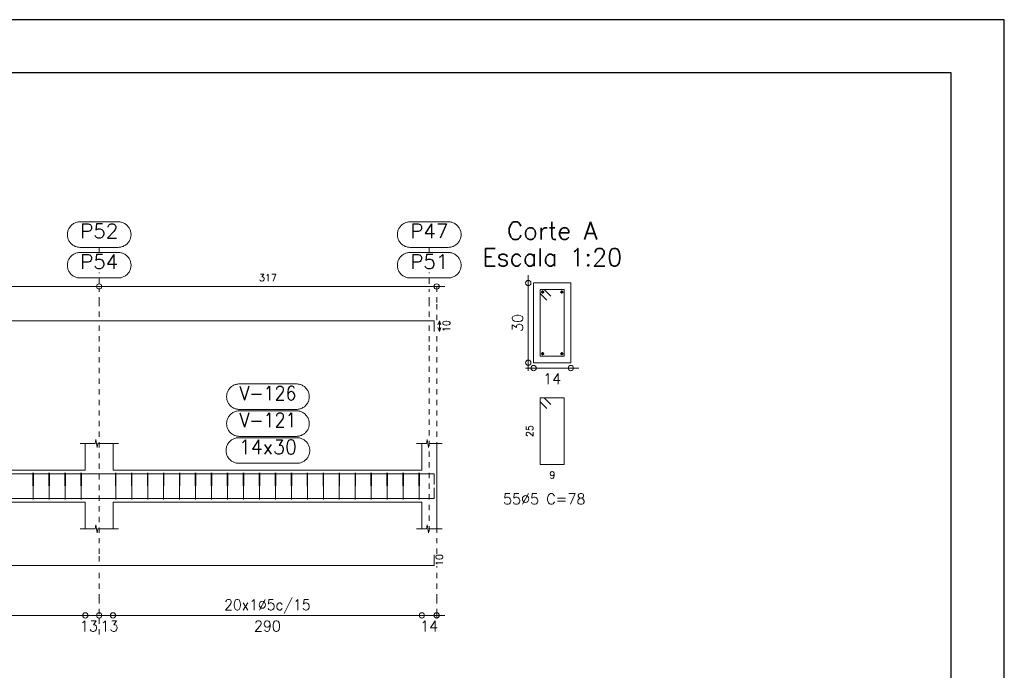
# Model space of a CAD drawing. Header units: millimetres. Extents: x -80 to 444, y 0 to 170.
# Tile 71 of 133: x 156 to 174, y 112 to 124. Entities that reach past the tile are written whole.
import ezdxf
from ezdxf.enums import TextEntityAlignment as Align

# ---------------------------------------------------------------- set-up
doc = ezdxf.new("R2010")
doc.units = ezdxf.units.MM
doc.linetypes.add('CYPE_PUNTO', pattern=[0.075, 0, -0.075])
for name, color, linetype, lineweight in [('ARM_COMPRIMENTOS', 3, 'Continuous', 0), ('ARM_DENTRO_VIGA', 4, 'Continuous', 15), ('ARM_ESTRIBOS', 3, 'Continuous', 0), ('COT_COTAS', 3, 'Continuous', 0), ('COT_EST', 3, 'Continuous', 0), ('COT_LIN_APOIOS', 2, 'CYPE_PUNTO', 0), ('COT_LIN_AUX_COTA', 2, 'CYPE_PUNTO', 0), ('REF_NOME', 3, 'Continuous', 0), ('REF_REFERENCIA', 3, 'Continuous', 0), ('SEC_CONTORNOS', 2, 'Continuous', 9), ('SEC_DIM_VIGA', 3, 'Continuous', 0), ('TEXTO_REF_NOME', 3, 'Continuous', 0), ('TEXTO_REF_REFERENCIA', 3, 'Continuous', 0), ('TXT_EST', 3, 'Continuous', 0)]:
    doc.layers.add(name, color=color, linetype=linetype, lineweight=lineweight)
doc.styles.add('CYPETXT', font='romans', dxfattribs={"height": 0.2})

msp = doc.modelspace()

# ---------------------------------------------------------------- linework, layer by layer
at = {"color": 2}
msp.add_lwpolyline([(90, 124.4), (90, 65), (174.1, 65), (174.1, 124.4)], close=True, dxfattribs=at)
at = {"color": 6}
msp.add_lwpolyline([(92.5, 123.4), (92.5, 66), (173.1, 66), (173.1, 123.4)], close=True, dxfattribs=at)
at = {"layer": 'ARM_COMPRIMENTOS'}
for p, q in [((163.488, 118.739), (163.458, 118.664)), ((163.488, 118.739), (163.518, 118.664)), ((163.488, 118.739), (163.488, 118.539)), ((163.488, 118.539), (163.458, 118.614)), ((163.488, 118.539), (163.518, 118.614))]:
    msp.add_line(p, q, dxfattribs=at)
at = {"layer": 'ARM_DENTRO_VIGA'}
for p, q in [((165.4285, 119.31), (165.4285, 119.25)), ((165.7885, 119.31), (165.7885, 119.25)), ((165.3985, 119.28), (165.4585, 119.28)), ((165.7585, 119.28), (165.8185, 119.28)), ((165.3985, 118.12), (165.4585, 118.12)), ((165.4285, 118.15), (165.4285, 118.09)), ((165.7585, 118.12), (165.8185, 118.12)), ((165.7885, 118.15), (165.7885, 118.09))]:
    msp.add_line(p, q, dxfattribs=at)
for points in [[(146.008, 118.539), (146.008, 118.739), (163.388, 118.739), (163.388, 118.539)], [(146.008, 115.6627), (146.008, 115.8627), (163.388, 115.8627), (163.388, 115.6627)], [(146.008, 115.5987), (146.008, 115.3987), (163.388, 115.3987), (163.388, 115.5987)], [(146.008, 114.3407), (146.008, 114.1407), (163.388, 114.1407), (163.388, 114.3407)]]:
    msp.add_lwpolyline(points, dxfattribs=at)
for centre in [(165.4285, 119.28), (165.7885, 119.28), (165.4285, 118.12), (165.7885, 118.12)]:
    msp.add_circle(centre, 0.02, dxfattribs=at)
at = {"layer": 'ARM_ESTRIBOS'}
for points in [[(165.581, 119.2025), (165.4585, 119.325), (165.3835, 119.325), (165.3835, 118.075), (165.8335, 118.075), (165.8335, 119.325), (165.3835, 119.325), (165.3835, 119.25), (165.506, 119.1275)], [(165.581, 117.1675), (165.4585, 117.29), (165.3835, 117.29), (165.3835, 116.04), (165.8335, 116.04), (165.8335, 117.29), (165.3835, 117.29), (165.3835, 117.215), (165.506, 117.0925)], [(155.864, 115.8317), (155.864, 115.8807), (155.859, 115.3807), (155.854, 115.8807), (155.854, 115.8507), (155.854, 115.8017)], [(156.164, 115.8317), (156.164, 115.8807), (156.159, 115.3807), (156.154, 115.8807), (156.154, 115.8507), (156.154, 115.8017)], [(156.464, 115.8317), (156.464, 115.8807), (156.459, 115.3807), (156.454, 115.8807), (156.454, 115.8507), (156.454, 115.8017)], [(156.764, 115.8317), (156.764, 115.8807), (156.759, 115.3807), (156.754, 115.8807), (156.754, 115.8507), (156.754, 115.8017)], [(157.414, 115.8317), (157.414, 115.8807), (157.409, 115.3807), (157.404, 115.8807), (157.404, 115.8507), (157.404, 115.8017)], [(157.714, 115.8317), (157.714, 115.8807), (157.709, 115.3807), (157.704, 115.8807), (157.704, 115.8507), (157.704, 115.8017)], [(158.014, 115.8317), (158.014, 115.8807), (158.009, 115.3807), (158.004, 115.8807), (158.004, 115.8507), (158.004, 115.8017)], [(158.314, 115.8317), (158.314, 115.8807), (158.309, 115.3807), (158.304, 115.8807), (158.304, 115.8507), (158.304, 115.8017)], [(158.614, 115.8317), (158.614, 115.8807), (158.609, 115.3807), (158.604, 115.8807), (158.604, 115.8507), (158.604, 115.8017)], [(158.914, 115.8317), (158.914, 115.8807), (158.909, 115.3807), (158.904, 115.8807), (158.904, 115.8507), (158.904, 115.8017)], [(159.214, 115.8317), (159.214, 115.8807), (159.209, 115.3807), (159.204, 115.8807), (159.204, 115.8507), (159.204, 115.8017)], [(159.514, 115.8317), (159.514, 115.8807), (159.509, 115.3807), (159.504, 115.8807), (159.504, 115.8507), (159.504, 115.8017)], [(159.814, 115.8317), (159.814, 115.8807), (159.809, 115.3807), (159.804, 115.8807), (159.804, 115.8507), (159.804, 115.8017)], [(160.114, 115.8317), (160.114, 115.8807), (160.109, 115.3807), (160.104, 115.8807), (160.104, 115.8507), (160.104, 115.8017)], [(160.414, 115.8317), (160.414, 115.8807), (160.409, 115.3807), (160.404, 115.8807), (160.404, 115.8507), (160.404, 115.8017)], [(160.714, 115.8317), (160.714, 115.8807), (160.709, 115.3807), (160.704, 115.8807), (160.704, 115.8507), (160.704, 115.8017)], [(161.014, 115.8317), (161.014, 115.8807), (161.009, 115.3807), (161.004, 115.8807), (161.004, 115.8507), (161.004, 115.8017)], [(161.314, 115.8317), (161.314, 115.8807), (161.309, 115.3807), (161.304, 115.8807), (161.304, 115.8507), (161.304, 115.8017)], [(161.614, 115.8317), (161.614, 115.8807), (161.609, 115.3807), (161.604, 115.8807), (161.604, 115.8507), (161.604, 115.8017)], [(161.914, 115.8317), (161.914, 115.8807), (161.909, 115.3807), (161.904, 115.8807), (161.904, 115.8507), (161.904, 115.8017)], [(162.214, 115.8317), (162.214, 115.8807), (162.209, 115.3807), (162.204, 115.8807), (162.204, 115.8507), (162.204, 115.8017)], [(162.514, 115.8317), (162.514, 115.8807), (162.509, 115.3807), (162.504, 115.8807), (162.504, 115.8507), (162.504, 115.8017)], [(162.814, 115.8317), (162.814, 115.8807), (162.809, 115.3807), (162.804, 115.8807), (162.804, 115.8507), (162.804, 115.8017)], [(163.114, 115.8317), (163.114, 115.8807), (163.109, 115.3807), (163.104, 115.8807), (163.104, 115.8507), (163.104, 115.8017)]]:
    msp.add_lwpolyline(points, dxfattribs=at)
at = {"layer": 'COT_COTAS'}
msp.add_lwpolyline([(145.808, 119.384), (151.018, 119.384), (157.098, 119.384), (163.588, 119.384)], dxfattribs=at)
for centre in [(157.098, 119.384), (163.438, 119.384)]:
    msp.add_circle(centre, 0.05, dxfattribs=at)
at = {"layer": 'COT_EST'}
msp.add_lwpolyline([(145.808, 113.2007), (146.238, 113.2007), (150.758, 113.2007), (151.018, 113.2007), (151.278, 113.2007), (156.838, 113.2007), (157.098, 113.2007), (157.358, 113.2007), (163.158, 113.2007), (163.588, 113.2007)], dxfattribs=at)
for centre in [(156.838, 113.2007), (157.098, 113.2007), (157.358, 113.2007), (163.158, 113.2007), (163.438, 113.2007)]:
    msp.add_circle(centre, 0.05, dxfattribs=at)
at = {"layer": 'COT_LIN_APOIOS'}
msp.add_line((157.098, 112.8407), (157.098, 113.1757), dxfattribs=at)
for points in [[(157.098, 118.814), (157.098, 119.084), (157.098, 119.359)], [(163.438, 118.754), (163.438, 119.084), (163.438, 119.359), (163.438, 119.384)], [(157.098, 114.2157), (157.098, 114.3557), (157.098, 118.3527), (157.098, 118.664)], [(163.438, 114.3557), (163.438, 118.3527), (163.438, 118.524)], [(163.438, 113.1407), (163.438, 113.1757), (163.438, 113.2257), (163.438, 113.5007), (163.438, 114.1257)], [(157.098, 113.2257), (157.098, 113.5007), (157.098, 114.0657)]]:
    msp.add_lwpolyline(points, dxfattribs=at)
at = {"layer": 'COT_LIN_AUX_COTA'}
for p, q in [((157.098, 120.024), (157.098, 120.12)), ((163.298, 120.024), (163.298, 120.12)), ((157.098, 119.434), (157.098, 119.644)), ((163.298, 119.434), (163.298, 119.644))]:
    msp.add_line(p, q, dxfattribs=at)
for points in [[(163.298, 118.814), (163.298, 119.084), (163.298, 119.334)], [(163.298, 114.7807), (163.298, 118.3527), (163.298, 118.664)]]:
    msp.add_lwpolyline(points, dxfattribs=at)
at = {"layer": 'REF_NOME'}
for points in [[(160.804, 117.5527), (160.82, 117.5522), (160.836, 117.5506), (160.8518, 117.5479), (160.8674, 117.5442), (160.8827, 117.5395), (160.8977, 117.5337), (160.9122, 117.527), (160.9263, 117.5192), (160.9398, 117.5106), (160.9527, 117.5011), (160.965, 117.4907), (160.9765, 117.4796), (160.9873, 117.4677), (160.9972, 117.4551), (161.0063, 117.4419), (161.0145, 117.4281), (161.0217, 117.4138), (161.028, 117.399), (161.0332, 117.3839), (161.0375, 117.3684), (161.0407, 117.3527), (161.0428, 117.3368), (161.0439, 117.3208), (161.0439, 117.3047), (161.0428, 117.2887), (161.0407, 117.2728), (161.0375, 117.2571), (161.0332, 117.2416), (161.028, 117.2265), (161.0217, 117.2117), (161.0145, 117.1974), (161.0063, 117.1836), (160.9972, 117.1704), (160.9873, 117.1578), (160.9765, 117.1459), (160.965, 117.1348), (160.9527, 117.1244), (160.9398, 117.1149), (160.9263, 117.1063), (160.9122, 117.0985), (160.8977, 117.0918), (160.8827, 117.086), (160.8674, 117.0813), (160.8518, 117.0776), (160.836, 117.0749), (160.82, 117.0733), (160.804, 117.0727), (159.732, 117.0727), (159.716, 117.0733), (159.7, 117.0749), (159.6842, 117.0776), (159.6686, 117.0813), (159.6533, 117.086), (159.6383, 117.0918), (159.6238, 117.0985), (159.6097, 117.1063), (159.5962, 117.1149), (159.5833, 117.1244), (159.571, 117.1348), (159.5595, 117.1459), (159.5487, 117.1578), (159.5388, 117.1704), (159.5297, 117.1836), (159.5215, 117.1974), (159.5143, 117.2117), (159.508, 117.2265), (159.5028, 117.2416), (159.4985, 117.2571), (159.4953, 117.2728), (159.4932, 117.2887), (159.4921, 117.3047), (159.4921, 117.3208), (159.4932, 117.3368), (159.4953, 117.3527), (159.4985, 117.3684), (159.5028, 117.3839), (159.508, 117.399), (159.5143, 117.4138), (159.5215, 117.4281), (159.5297, 117.4419), (159.5388, 117.4551), (159.5487, 117.4677), (159.5595, 117.4796), (159.571, 117.4907), (159.5833, 117.5011), (159.5962, 117.5106), (159.6097, 117.5192), (159.6238, 117.527), (159.6383, 117.5337), (159.6533, 117.5395), (159.6686, 117.5442), (159.6842, 117.5479), (159.7, 117.5506), (159.716, 117.5522), (159.732, 117.5527), (160.804, 117.5527)], [(160.804, 117.0467), (160.82, 117.0462), (160.836, 117.0446), (160.8518, 117.0419), (160.8674, 117.0382), (160.8827, 117.0335), (160.8977, 117.0277), (160.9122, 117.021), (160.9263, 117.0132), (160.9398, 117.0046), (160.9527, 116.9951), (160.965, 116.9847), (160.9765, 116.9736), (160.9873, 116.9617), (160.9972, 116.9491), (161.0063, 116.9359), (161.0145, 116.9221), (161.0217, 116.9078), (161.028, 116.893), (161.0332, 116.8779), (161.0375, 116.8624), (161.0407, 116.8467), (161.0428, 116.8308), (161.0439, 116.8148), (161.0439, 116.7987), (161.0428, 116.7827), (161.0407, 116.7668), (161.0375, 116.7511), (161.0332, 116.7356), (161.028, 116.7205), (161.0217, 116.7057), (161.0145, 116.6914), (161.0063, 116.6776), (160.9972, 116.6644), (160.9873, 116.6518), (160.9765, 116.6399), (160.965, 116.6288), (160.9527, 116.6184), (160.9398, 116.6089), (160.9263, 116.6003), (160.9122, 116.5925), (160.8977, 116.5858), (160.8827, 116.58), (160.8674, 116.5753), (160.8518, 116.5716), (160.836, 116.5689), (160.82, 116.5673), (160.804, 116.5667), (159.732, 116.5667), (159.716, 116.5673), (159.7, 116.5689), (159.6842, 116.5716), (159.6686, 116.5753), (159.6533, 116.58), (159.6383, 116.5858), (159.6238, 116.5925), (159.6097, 116.6003), (159.5962, 116.6089), (159.5833, 116.6184), (159.571, 116.6288), (159.5595, 116.6399), (159.5487, 116.6518), (159.5388, 116.6644), (159.5297, 116.6776), (159.5215, 116.6914), (159.5143, 116.7057), (159.508, 116.7205), (159.5028, 116.7356), (159.4985, 116.7511), (159.4953, 116.7668), (159.4932, 116.7827), (159.4921, 116.7987), (159.4921, 116.8148), (159.4932, 116.8308), (159.4953, 116.8467), (159.4985, 116.8624), (159.5028, 116.8779), (159.508, 116.893), (159.5143, 116.9078), (159.5215, 116.9221), (159.5297, 116.9359), (159.5388, 116.9491), (159.5487, 116.9617), (159.5595, 116.9736), (159.571, 116.9847), (159.5833, 116.9951), (159.5962, 117.0046), (159.6097, 117.0132), (159.6238, 117.021), (159.6383, 117.0277), (159.6533, 117.0335), (159.6686, 117.0382), (159.6842, 117.0419), (159.7, 117.0446), (159.716, 117.0462), (159.732, 117.0467), (160.804, 117.0467)], [(160.814, 116.5407), (160.83, 116.5402), (160.846, 116.5386), (160.8618, 116.5359), (160.8774, 116.5322), (160.8927, 116.5275), (160.9077, 116.5217), (160.9222, 116.515), (160.9363, 116.5072), (160.9498, 116.4986), (160.9627, 116.4891), (160.975, 116.4787), (160.9865, 116.4676), (160.9973, 116.4557), (161.0072, 116.4431), (161.0163, 116.4299), (161.0245, 116.4161), (161.0317, 116.4018), (161.038, 116.387), (161.0432, 116.3719), (161.0475, 116.3564), (161.0507, 116.3407), (161.0528, 116.3248), (161.0539, 116.3088), (161.0539, 116.2927), (161.0528, 116.2767), (161.0507, 116.2608), (161.0475, 116.2451), (161.0432, 116.2296), (161.038, 116.2145), (161.0317, 116.1997), (161.0245, 116.1854), (161.0163, 116.1716), (161.0072, 116.1584), (160.9973, 116.1458), (160.9865, 116.1339), (160.975, 116.1228), (160.9627, 116.1124), (160.9498, 116.1029), (160.9363, 116.0943), (160.9222, 116.0865), (160.9077, 116.0798), (160.8927, 116.074), (160.8774, 116.0693), (160.8618, 116.0656), (160.846, 116.0629), (160.83, 116.0613), (160.814, 116.0607), (159.722, 116.0607), (159.706, 116.0613), (159.69, 116.0629), (159.6742, 116.0656), (159.6586, 116.0693), (159.6433, 116.074), (159.6283, 116.0798), (159.6138, 116.0865), (159.5997, 116.0943), (159.5862, 116.1029), (159.5733, 116.1124), (159.561, 116.1228), (159.5495, 116.1339), (159.5387, 116.1458), (159.5288, 116.1584), (159.5197, 116.1716), (159.5115, 116.1854), (159.5043, 116.1997), (159.498, 116.2145), (159.4928, 116.2296), (159.4885, 116.2451), (159.4853, 116.2608), (159.4832, 116.2767), (159.4821, 116.2927), (159.4821, 116.3088), (159.4832, 116.3248), (159.4853, 116.3407), (159.4885, 116.3564), (159.4928, 116.3719), (159.498, 116.387), (159.5043, 116.4018), (159.5115, 116.4161), (159.5197, 116.4299), (159.5288, 116.4431), (159.5387, 116.4557), (159.5495, 116.4676), (159.561, 116.4787), (159.5733, 116.4891), (159.5862, 116.4986), (159.5997, 116.5072), (159.6138, 116.515), (159.6283, 116.5217), (159.6433, 116.5275), (159.6586, 116.5322), (159.6742, 116.5359), (159.69, 116.5386), (159.706, 116.5402), (159.722, 116.5407), (160.814, 116.5407)]]:
    msp.add_lwpolyline(points, close=True, dxfattribs=at)
at = {"layer": 'REF_REFERENCIA'}
for points in [[(157.456, 120.6), (157.472, 120.5995), (157.488, 120.5979), (157.5038, 120.5952), (157.5194, 120.5915), (157.5347, 120.5867), (157.5497, 120.581), (157.5642, 120.5742), (157.5783, 120.5665), (157.5918, 120.5579), (157.6047, 120.5484), (157.617, 120.538), (157.6285, 120.5268), (157.6393, 120.515), (157.6492, 120.5024), (157.6583, 120.4891), (157.6665, 120.4753), (157.6737, 120.461), (157.68, 120.4463), (157.6852, 120.4311), (157.6895, 120.4156), (157.6927, 120.3999), (157.6948, 120.384), (157.6959, 120.368), (157.6959, 120.352), (157.6948, 120.336), (157.6927, 120.3201), (157.6895, 120.3044), (157.6852, 120.2889), (157.68, 120.2737), (157.6737, 120.259), (157.6665, 120.2447), (157.6583, 120.2309), (157.6492, 120.2176), (157.6393, 120.205), (157.6285, 120.1932), (157.617, 120.182), (157.6047, 120.1716), (157.5918, 120.1621), (157.5783, 120.1535), (157.5642, 120.1458), (157.5497, 120.139), (157.5347, 120.1333), (157.5194, 120.1285), (157.5038, 120.1248), (157.488, 120.1221), (157.472, 120.1205), (157.456, 120.12), (156.74, 120.12), (156.724, 120.1205), (156.708, 120.1221), (156.6922, 120.1248), (156.6766, 120.1285), (156.6613, 120.1333), (156.6463, 120.139), (156.6318, 120.1458), (156.6177, 120.1535), (156.6042, 120.1621), (156.5913, 120.1716), (156.579, 120.182), (156.5675, 120.1932), (156.5567, 120.205), (156.5468, 120.2176), (156.5377, 120.2309), (156.5295, 120.2447), (156.5223, 120.259), (156.516, 120.2737), (156.5108, 120.2889), (156.5065, 120.3044), (156.5033, 120.3201), (156.5012, 120.336), (156.5001, 120.352), (156.5001, 120.368), (156.5012, 120.384), (156.5033, 120.3999), (156.5065, 120.4156), (156.5108, 120.4311), (156.516, 120.4463), (156.5223, 120.461), (156.5295, 120.4753), (156.5377, 120.4891), (156.5468, 120.5024), (156.5567, 120.515), (156.5675, 120.5268), (156.579, 120.538), (156.5913, 120.5484), (156.6042, 120.5579), (156.6177, 120.5665), (156.6318, 120.5742), (156.6463, 120.581), (156.6613, 120.5867), (156.6766, 120.5915), (156.6922, 120.5952), (156.708, 120.5979), (156.724, 120.5995), (156.74, 120.6), (157.456, 120.6)], [(163.656, 120.6), (163.672, 120.5995), (163.688, 120.5979), (163.7038, 120.5952), (163.7194, 120.5915), (163.7347, 120.5867), (163.7497, 120.581), (163.7642, 120.5742), (163.7783, 120.5665), (163.7918, 120.5579), (163.8047, 120.5484), (163.817, 120.538), (163.8285, 120.5268), (163.8393, 120.515), (163.8492, 120.5024), (163.8583, 120.4891), (163.8665, 120.4753), (163.8737, 120.461), (163.88, 120.4463), (163.8852, 120.4311), (163.8895, 120.4156), (163.8927, 120.3999), (163.8948, 120.384), (163.8959, 120.368), (163.8959, 120.352), (163.8948, 120.336), (163.8927, 120.3201), (163.8895, 120.3044), (163.8852, 120.2889), (163.88, 120.2737), (163.8737, 120.259), (163.8665, 120.2447), (163.8583, 120.2309), (163.8492, 120.2176), (163.8393, 120.205), (163.8285, 120.1932), (163.817, 120.182), (163.8047, 120.1716), (163.7918, 120.1621), (163.7783, 120.1535), (163.7642, 120.1458), (163.7497, 120.139), (163.7347, 120.1333), (163.7194, 120.1285), (163.7038, 120.1248), (163.688, 120.1221), (163.672, 120.1205), (163.656, 120.12), (162.94, 120.12), (162.924, 120.1205), (162.908, 120.1221), (162.8922, 120.1248), (162.8766, 120.1285), (162.8613, 120.1333), (162.8463, 120.139), (162.8318, 120.1458), (162.8177, 120.1535), (162.8042, 120.1621), (162.7913, 120.1716), (162.779, 120.182), (162.7675, 120.1932), (162.7567, 120.205), (162.7468, 120.2176), (162.7377, 120.2309), (162.7295, 120.2447), (162.7223, 120.259), (162.716, 120.2737), (162.7108, 120.2889), (162.7065, 120.3044), (162.7033, 120.3201), (162.7012, 120.336), (162.7001, 120.352), (162.7001, 120.368), (162.7012, 120.384), (162.7033, 120.3999), (162.7065, 120.4156), (162.7108, 120.4311), (162.716, 120.4463), (162.7223, 120.461), (162.7295, 120.4753), (162.7377, 120.4891), (162.7468, 120.5024), (162.7567, 120.515), (162.7675, 120.5268), (162.779, 120.538), (162.7913, 120.5484), (162.8042, 120.5579), (162.8177, 120.5665), (162.8318, 120.5742), (162.8463, 120.581), (162.8613, 120.5867), (162.8766, 120.5915), (162.8922, 120.5952), (162.908, 120.5979), (162.924, 120.5995), (162.94, 120.6), (163.656, 120.6)], [(157.456, 120.024), (157.472, 120.0235), (157.488, 120.0219), (157.5038, 120.0192), (157.5194, 120.0155), (157.5347, 120.0107), (157.5497, 120.005), (157.5642, 119.9982), (157.5783, 119.9905), (157.5918, 119.9819), (157.6047, 119.9724), (157.617, 119.962), (157.6285, 119.9508), (157.6393, 119.939), (157.6492, 119.9264), (157.6583, 119.9131), (157.6665, 119.8993), (157.6737, 119.885), (157.68, 119.8703), (157.6852, 119.8551), (157.6895, 119.8396), (157.6927, 119.8239), (157.6948, 119.808), (157.6959, 119.792), (157.6959, 119.776), (157.6948, 119.76), (157.6927, 119.7441), (157.6895, 119.7284), (157.6852, 119.7129), (157.68, 119.6977), (157.6737, 119.683), (157.6665, 119.6687), (157.6583, 119.6549), (157.6492, 119.6416), (157.6393, 119.629), (157.6285, 119.6172), (157.617, 119.606), (157.6047, 119.5956), (157.5918, 119.5861), (157.5783, 119.5775), (157.5642, 119.5698), (157.5497, 119.563), (157.5347, 119.5573), (157.5194, 119.5525), (157.5038, 119.5488), (157.488, 119.5461), (157.472, 119.5445), (157.456, 119.544), (156.74, 119.544), (156.724, 119.5445), (156.708, 119.5461), (156.6922, 119.5488), (156.6766, 119.5525), (156.6613, 119.5573), (156.6463, 119.563), (156.6318, 119.5698), (156.6177, 119.5775), (156.6042, 119.5861), (156.5913, 119.5956), (156.579, 119.606), (156.5675, 119.6172), (156.5567, 119.629), (156.5468, 119.6416), (156.5377, 119.6549), (156.5295, 119.6687), (156.5223, 119.683), (156.516, 119.6977), (156.5108, 119.7129), (156.5065, 119.7284), (156.5033, 119.7441), (156.5012, 119.76), (156.5001, 119.776), (156.5001, 119.792), (156.5012, 119.808), (156.5033, 119.8239), (156.5065, 119.8396), (156.5108, 119.8551), (156.516, 119.8703), (156.5223, 119.885), (156.5295, 119.8993), (156.5377, 119.9131), (156.5468, 119.9264), (156.5567, 119.939), (156.5675, 119.9508), (156.579, 119.962), (156.5913, 119.9724), (156.6042, 119.9819), (156.6177, 119.9905), (156.6318, 119.9982), (156.6463, 120.005), (156.6613, 120.0107), (156.6766, 120.0155), (156.6922, 120.0192), (156.708, 120.0219), (156.724, 120.0235), (156.74, 120.024), (157.456, 120.024)], [(163.656, 120.024), (163.672, 120.0235), (163.688, 120.0219), (163.7038, 120.0192), (163.7194, 120.0155), (163.7347, 120.0107), (163.7497, 120.005), (163.7642, 119.9982), (163.7783, 119.9905), (163.7918, 119.9819), (163.8047, 119.9724), (163.817, 119.962), (163.8285, 119.9508), (163.8393, 119.939), (163.8492, 119.9264), (163.8583, 119.9131), (163.8665, 119.8993), (163.8737, 119.885), (163.88, 119.8703), (163.8852, 119.8551), (163.8895, 119.8396), (163.8927, 119.8239), (163.8948, 119.808), (163.8959, 119.792), (163.8959, 119.776), (163.8948, 119.76), (163.8927, 119.7441), (163.8895, 119.7284), (163.8852, 119.7129), (163.88, 119.6977), (163.8737, 119.683), (163.8665, 119.6687), (163.8583, 119.6549), (163.8492, 119.6416), (163.8393, 119.629), (163.8285, 119.6172), (163.817, 119.606), (163.8047, 119.5956), (163.7918, 119.5861), (163.7783, 119.5775), (163.7642, 119.5698), (163.7497, 119.563), (163.7347, 119.5573), (163.7194, 119.5525), (163.7038, 119.5488), (163.688, 119.5461), (163.672, 119.5445), (163.656, 119.544), (162.94, 119.544), (162.924, 119.5445), (162.908, 119.5461), (162.8922, 119.5488), (162.8766, 119.5525), (162.8613, 119.5573), (162.8463, 119.563), (162.8318, 119.5698), (162.8177, 119.5775), (162.8042, 119.5861), (162.7913, 119.5956), (162.779, 119.606), (162.7675, 119.6172), (162.7567, 119.629), (162.7468, 119.6416), (162.7377, 119.6549), (162.7295, 119.6687), (162.7223, 119.683), (162.716, 119.6977), (162.7108, 119.7129), (162.7065, 119.7284), (162.7033, 119.7441), (162.7012, 119.76), (162.7001, 119.776), (162.7001, 119.792), (162.7012, 119.808), (162.7033, 119.8239), (162.7065, 119.8396), (162.7108, 119.8551), (162.716, 119.8703), (162.7223, 119.885), (162.7295, 119.8993), (162.7377, 119.9131), (162.7468, 119.9264), (162.7567, 119.939), (162.7675, 119.9508), (162.779, 119.962), (162.7913, 119.9724), (162.8042, 119.9819), (162.8177, 119.9905), (162.8318, 119.9982), (162.8463, 120.005), (162.8613, 120.0107), (162.8766, 120.0155), (162.8922, 120.0192), (162.908, 120.0219), (162.924, 120.0235), (162.94, 120.024), (163.656, 120.024)]]:
    msp.add_lwpolyline(points, close=True, dxfattribs=at)
at = {"layer": 'SEC_CONTORNOS'}
for p, q in [((156.838, 115.9307), (156.838, 116.4307)), ((157.358, 115.9307), (157.358, 116.4307)), ((163.158, 115.9307), (163.158, 116.4307)), ((163.438, 115.9307), (163.438, 116.4307)), ((151.278, 115.9307), (156.838, 115.9307)), ((157.358, 115.9307), (163.158, 115.9307)), ((163.438, 115.3307), (163.438, 115.9307)), ((151.278, 115.3307), (156.838, 115.3307)), ((156.838, 114.8307), (156.838, 115.3307)), ((157.358, 115.3307), (163.158, 115.3307)), ((157.358, 114.8307), (157.358, 115.3307)), ((163.158, 114.8307), (163.158, 115.3307))]:
    msp.add_line(p, q, dxfattribs=at)
msp.add_lwpolyline([(165.2585, 119.45), (165.2585, 117.95), (165.9585, 117.95), (165.9585, 119.45), (165.2585, 119.45)], close=True, dxfattribs=at)
for points in [[(156.738, 116.4307), (157.021, 116.4307), (157.0335, 116.5057), (157.0585, 116.3557), (157.071, 116.4307), (157.458, 116.4307)], [(163.058, 116.4307), (163.245, 116.4307), (163.2575, 116.5057), (163.2825, 116.3557), (163.295, 116.4307), (163.538, 116.4307)], [(163.438, 114.8307), (163.438, 115.3307), (163.438, 115.9307)], [(156.738, 114.8307), (157.021, 114.8307), (157.0335, 114.9057), (157.0585, 114.7557), (157.071, 114.8307), (157.458, 114.8307)], [(163.058, 114.8307), (163.245, 114.8307), (163.2575, 114.9057), (163.2825, 114.7557), (163.295, 114.8307), (163.538, 114.8307)]]:
    msp.add_lwpolyline(points, dxfattribs=at)
at = {"layer": 'SEC_DIM_VIGA'}
for p, q in [((165.1585, 119.6), (165.1585, 117.8)), ((165.1085, 117.85), (166.1085, 117.85))]:
    msp.add_line(p, q, dxfattribs=at)
for centre in [(165.1585, 119.45), (165.1585, 117.95), (165.2585, 117.85), (165.9585, 117.85)]:
    msp.add_circle(centre, 0.05, dxfattribs=at)

# ---------------------------------------------------------------- texts
at = {"layer": 'ARM_COMPRIMENTOS', "style": 'CYPETXT', "width": 0.953514}
for p, p2 in [((163.688, 118.527), (163.688, 118.751)), ((163.5547, 114.1287), (163.5547, 114.3527))]:
    msp.add_text('10', height=0.13333, rotation=90, dxfattribs=at).set_placement(p, p2, align=Align.FIT)
at = {"layer": 'ARM_ESTRIBOS', "style": 'CYPETXT', "width": 0.88337}
msp.add_text('55%%c5 C=78', height=0.2, dxfattribs=at).set_placement((164.6845, 115.29), (166.2325, 115.29), align=Align.FIT)
at = {"layer": 'COT_COTAS', "style": 'CYPETXT', "width": 0.928421}
msp.add_text('317', height=0.13333, dxfattribs=at).set_placement((160.1, 119.484), (160.436, 119.484), align=Align.FIT)
at = {"layer": 'COT_EST', "style": 'CYPETXT'}
for s, width, p, p2 in [('13', 0.953514, (156.737, 112.9007), (157.073, 112.9007)), ('13', 0.953514, (157.123, 112.9007), (157.459, 112.9007)), ('290', 0.928421, (160.006, 112.9007), (160.51, 112.9007)), ('14', 0.928421, (163.13, 112.9007), (163.466, 112.9007))]:
    msp.add_text(s, height=0.2, dxfattribs=dict(at, width=width)).set_placement(p, p2, align=Align.FIT)
at = {"layer": 'SEC_DIM_VIGA', "style": 'CYPETXT', "width": 0.953514}
for s, height, p, p2 in [('30', 0.2, (165.0585, 118.532), (165.0585, 118.868)), ('25', 0.13333, (165.2502, 116.553), (165.2502, 116.777))]:
    msp.add_text(s, height=height, rotation=90, dxfattribs=at).set_placement(p, p2, align=Align.FIT)
at = {"layer": 'SEC_DIM_VIGA', "style": 'CYPETXT'}
for s, height, width, p, p2 in [('14', 0.2, 0.928421, (165.4405, 117.55), (165.7765, 117.55)), ('9', 0.1333, 1.1025, (165.5525, 115.7733), (165.6645, 115.7733))]:
    msp.add_text(s, height=height, dxfattribs=dict(at, width=width)).set_placement(p, p2, align=Align.FIT)
at = {"layer": 'TEXTO_REF_NOME', "style": 'CYPETXT'}
for s, height, width, p, p2 in [('Corte A', 0.33333, 0.885124, (164.7585, 120.2667), (166.4585, 120.2667)), ('Escala 1:20', 0.333333, 0.879654, (164.296, 119.7667), (166.921, 119.7667)), ('V-126', 0.26667, 0.835842, (159.732, 117.2461), (160.804, 117.2461)), ('V-121', 0.26667, 0.888632, (159.732, 116.7401), (160.804, 116.7401)), ('14x30', 0.26667, 0.91484, (159.722, 116.2341), (160.814, 116.2341))]:
    msp.add_text(s, height=height, dxfattribs=dict(at, width=width)).set_placement(p, p2, align=Align.FIT)
at = {"layer": 'TEXTO_REF_REFERENCIA', "style": 'CYPETXT'}
for s, width, p, p2 in [('P52', 0.972155, (156.74, 120.2933), (157.456, 120.2933)), ('P47', 0.972155, (162.94, 120.2933), (163.656, 120.2933)), ('P54', 0.955678, (156.74, 119.7173), (157.456, 119.7173)), ('P51', 1.084327, (162.94, 119.7173), (163.656, 119.7173))]:
    msp.add_text(s, height=0.26667, dxfattribs=dict(at, width=width)).set_placement(p, p2, align=Align.FIT)
at = {"layer": 'TXT_EST', "style": 'CYPETXT', "width": 0.882979}
msp.add_text('20x1%%c5c/15', height=0.2, dxfattribs=at).set_placement((159.4465, 113.3007), (161.0695, 113.3007), align=Align.FIT)

doc.saveas('drawing.dxf')
